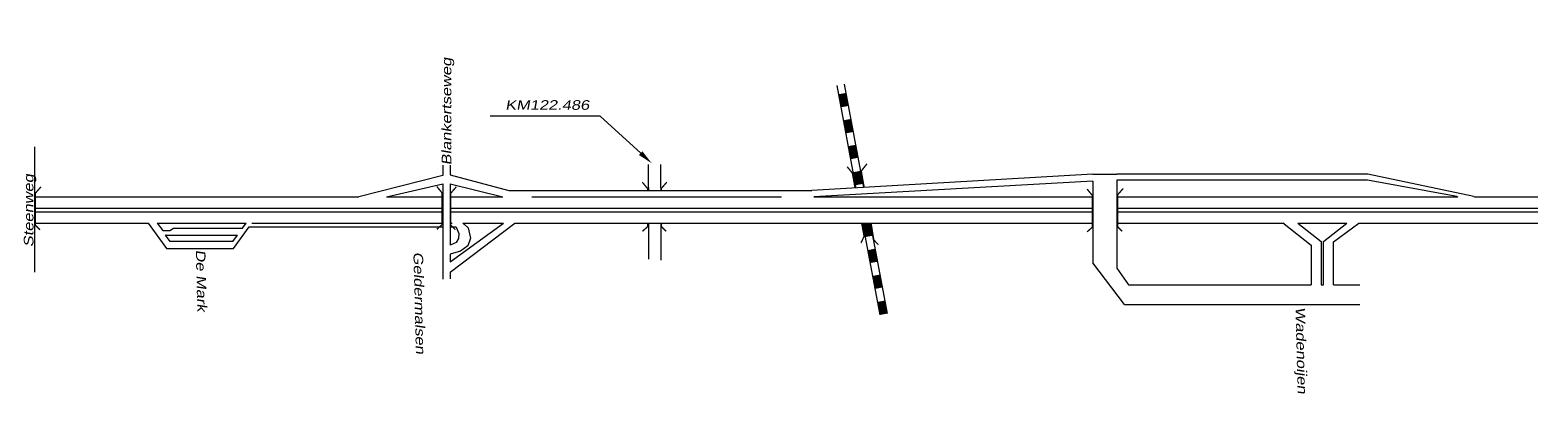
# Model space of a CAD drawing. Header units: metres. Extents: x 534 to 2618, y -2348 to -1484.
# Tile 10 of 10: x 2318 to 2618, y -1888 to -1812. Entities that reach past the tile are written whole.
import ezdxf

# ---------------------------------------------------------------- set-up
doc = ezdxf.new("R2010")
doc.units = ezdxf.units.M
doc.layers.get('0').update_dxf_attribs({"lineweight": 0})
doc.layers.add('STROOI', color=7, linetype='Continuous', lineweight=0)
doc.layers.add('Text', color=7, linetype='Continuous', lineweight=0)
doc.styles.add('ISO25', font='ARIALN.TTF', dxfattribs={"width": 1.5, "oblique": 10})

msp = doc.modelspace()

# ---------------------------------------------------------------- linework, layer by layer
at = {"ltscale": 0.5}
for p, q in [((2319.02, -1834.71), (2319.02, -1859.64)), ((2400.14, -1838.38), (2400.14, -1840.44)), ((2401.61, -1838.38), (2401.61, -1840.31)), ((2441.02, -1842.83), (2441.02, -1838.22)), ((2443.47, -1842.83), (2443.47, -1838.28)), ((2400.14, -1840.44), (2383.48, -1844.66)), ((2388.94, -1844.66), (2400.14, -1842.12)), ((2400.14, -1842.12), (2400.14, -1856.67)), ((2401.61, -1840.31), (2413.25, -1843.44)), ((2401.61, -1842.12), (2401.61, -1854.31)), ((2401.61, -1842.12), (2412.07, -1844.66)), ((2441.02, -1842.83), (2441.02, -1843.44)), ((2443.47, -1842.83), (2443.47, -1843.44)), ((2529.38, -1840.2), (2473.53, -1843.44)), ((2529.38, -1841.56), (2473.87, -1844.66)), ((2529.38, -1840.2), (2534.12, -1840.14)), ((2529.38, -1841.56), (2529.38, -1857.81)), ((2584.01, -1840.14), (2534.12, -1840.14)), ((2534.12, -1841.39), (2534.12, -1858.9)), ((2534.15, -1841.39), (2534.12, -1841.39)), ((2583.98, -1841.39), (2534.15, -1841.39)), ((2601.7, -1844.63), (2583.98, -1841.39)), ((2605.06, -1844.63), (2584.01, -1840.14)), ((2319.02, -1844.66), (2383.48, -1844.66)), ((2388.94, -1844.66), (2400.14, -1844.66)), ((2401.61, -1844.66), (2412.07, -1844.66)), ((2413.25, -1843.44), (2473.53, -1843.44)), ((2417.82, -1844.66), (2452.37, -1844.66)), ((2452.37, -1844.66), (2467.49, -1844.66)), ((2473.87, -1844.66), (2529.38, -1844.66)), ((2534.12, -1844.66), (2601.91, -1844.66)), ((2601.7, -1844.63), (2601.91, -1844.66)), ((2605.06, -1844.63), (2605.22, -1844.66)), ((2605.22, -1844.66), (2617.81, -1844.66)), ((2319.02, -1846.91), (2400.14, -1846.91)), ((2319.02, -1847.67), (2400.14, -1847.67)), ((2401.61, -1846.91), (2529.38, -1846.91)), ((2401.61, -1847.67), (2529.38, -1847.67)), ((2534.12, -1846.91), (2617.81, -1846.91)), ((2534.12, -1847.67), (2617.81, -1847.67)), ((2319.02, -1849.92), (2341.57, -1849.92)), ((2341.57, -1849.92), (2345.23, -1854.97)), ((2343.37, -1849.92), (2344.5, -1851.4)), ((2343.37, -1849.92), (2361.03, -1849.92)), ((2344.5, -1851.4), (2345.91, -1851.4)), ((2345.91, -1851.4), (2346.61, -1850.94)), ((2346.61, -1850.94), (2360.21, -1850.94)), ((2358.52, -1854.97), (2361.67, -1850.64)), ((2360.21, -1850.94), (2360.33, -1850.94)), ((2360.33, -1850.94), (2361.07, -1849.92)), ((2361.03, -1849.92), (2361.07, -1849.92)), ((2361.67, -1850.64), (2400.14, -1850.64)), ((2362.2, -1849.92), (2400.14, -1849.92)), ((2401.61, -1859.7), (2414.49, -1849.92)), ((2401.61, -1857.61), (2412.19, -1849.92)), ((2401.61, -1849.92), (2402.03, -1849.92)), ((2401.61, -1850.64), (2402.71, -1850.64)), ((2402.71, -1850.64), (2402.78, -1850.72)), ((2402.78, -1850.72), (2403.31, -1851.96)), ((2403.31, -1851.96), (2403.26, -1852.96)), ((2404.13, -1849.92), (2412.19, -1849.92)), ((2404.13, -1849.92), (2404.33, -1850.07)), ((2404.33, -1850.07), (2405.19, -1850.86)), ((2405.19, -1850.86), (2405.68, -1852.9)), ((2414.49, -1849.92), (2529.38, -1849.92)), ((2441.02, -1849.92), (2441.02, -1857.06)), ((2443.47, -1849.92), (2443.47, -1857.31)), ((2534.12, -1849.92), (2567.19, -1849.92)), ((2567.36, -1850.05), (2567.19, -1849.92)), ((2567.36, -1850.05), (2572.77, -1854.29)), ((2570.11, -1849.92), (2579.83, -1849.92)), ((2570.11, -1849.92), (2574.77, -1853.54)), ((2575.18, -1853.54), (2579.83, -1849.92)), ((2577.18, -1853.63), (2582.2, -1849.92)), ((2582.2, -1849.92), (2617.81, -1849.92)), ((2345.18, -1852.28), (2345.01, -1852.28)), ((2345.01, -1852.28), (2359.32, -1852.28)), ((2345.95, -1853.57), (2345.01, -1852.28)), ((2345.23, -1854.97), (2345.79, -1854.97)), ((2345.79, -1854.97), (2358.52, -1854.97)), ((2358.42, -1853.57), (2345.95, -1853.57)), ((2358.42, -1853.57), (2359.36, -1852.28)), ((2359.32, -1852.28), (2359.36, -1852.28)), ((2402.78, -1853.78), (2401.61, -1854.31)), ((2403.26, -1852.96), (2402.78, -1853.78)), ((2405.12, -1854.41), (2403.69, -1855.46)), ((2405.68, -1852.9), (2405.12, -1854.41)), ((2572.77, -1854.29), (2572.77, -1862.19)), ((2574.77, -1853.54), (2574.77, -1862.19)), ((2575.18, -1862.19), (2575.18, -1853.54)), ((2577.18, -1862.19), (2577.18, -1853.63)), ((2400.14, -1856.67), (2400.14, -1861.04)), ((2403.69, -1855.46), (2401.61, -1856.08)), ((2401.61, -1856.08), (2401.61, -1856.75)), ((2401.61, -1856.75), (2401.61, -1857.61)), ((2535.67, -1866.1), (2529.38, -1857.81)), ((2401.61, -1859.7), (2401.61, -1861.01)), ((2534.12, -1858.9), (2536.42, -1862.19)), ((2536.42, -1862.19), (2572.77, -1862.19)), ((2574.77, -1862.19), (2575.18, -1862.19)), ((2577.18, -1862.19), (2582.42, -1862.19)), ((2535.67, -1866.1), (2582.42, -1866.1))]:
    msp.add_line(p, q, dxfattribs=at)
at = {"layer": 'STROOI', "color": 7}
for p, q in [((2478.47, -1822.54), (2482.28, -1842.93)), ((2479.94, -1822.26), (2483.79, -1842.84)), ((2483.58, -1849.92), (2487, -1868.17)), ((2485.11, -1849.92), (2488.47, -1867.89))]:
    msp.add_line(p, q, dxfattribs=at)
for points, const_width in [([(2479.52, -1824.15), (2480.01, -1826.74)], 1.5), ([(2480.49, -1829.33), (2480.98, -1831.92)], 1.5), ([(2481.45, -1834.47), (2481.94, -1837.06)], 1.5), ([(2482.11, -1842.98), (2481.56, -1839.96), (2480.52, -1838.69)], 0.263), ([(2482.42, -1839.65), (2482.9, -1842.24)], 1.5), ([(2483.91, -1842.83), (2483.33, -1839.55), (2484.46, -1838.12)], 0.263), ([(2320.08, -1851.25), (2319.16, -1850.32), (2319.16, -1843.97), (2320.27, -1842.7)], 0.263), ([(2398.95, -1851.16), (2399.99, -1850.23), (2399.99, -1843.88), (2398.95, -1842.61)], 0.263), ([(2402.65, -1851.23), (2401.73, -1850.31), (2401.73, -1843.96), (2402.84, -1842.69)], 0.263), ([(2440.85, -1843.45), (2440.85, -1843.04), (2439.81, -1841.77)], 0.263), ([(2443.58, -1843.42), (2443.58, -1843.02), (2444.69, -1841.75)], 0.263), ([(2528.2, -1851.66), (2529.24, -1850.74), (2529.24, -1844.39), (2528.2, -1843.12)], 0.263), ([(2535.2, -1851.56), (2534.28, -1850.64), (2534.28, -1844.29), (2535.39, -1843.02)], 0.263), ([(2439.84, -1851.53), (2440.88, -1850.61), (2440.88, -1849.92)], 0.263), ([(2444.54, -1851.54), (2443.62, -1850.62), (2443.62, -1849.92)], 0.263), ([(2483.28, -1853.87), (2483.89, -1852.51), (2483.4, -1849.91)], 0.263), ([(2484.35, -1849.97), (2484.83, -1852.56)], 1.5), ([(2486.75, -1854.22), (2485.83, -1853.29), (2485.3, -1850.05)], 0.263), ([(2485.32, -1855.15), (2485.8, -1857.73)], 1.5), ([(2486.28, -1860.29), (2486.76, -1862.87)], 1.5), ([(2487.25, -1865.46), (2487.73, -1868.05)], 1.5)]:
    msp.add_lwpolyline(points, dxfattribs=dict(at, const_width=const_width))
at = {"layer": 'Text'}
for p, q in [((2411.04, -1828.61), (2409.54, -1828.61)), ((2431.42, -1828.61), (2411.04, -1828.61)), ((2439.49, -1835.99), (2431.42, -1828.61))]:
    msp.add_line(p, q, dxfattribs=at)
msp.add_solid([(2439.83, -1835.62), (2439.15, -1836.36), (2441.7, -1838.02)], dxfattribs=at)

# ---------------------------------------------------------------- texts
at = {"layer": 'Text', "style": 'ISO25', "oblique": 10, "width": 1.5}
for s, rotation, p in [('Blankertseweg', 90, (2401.85, -1838.4)), ('Steenweg', 90, (2318.78, -1854.67)), ('De Mark', 271.425, (2351.06, -1855.21)), ('Geldermalsen', 271.425, (2394.31, -1855.65)), ('Wadenoijen', 271.425, (2569.64, -1866.63))]:
    msp.add_text(s, height=1.9, rotation=rotation, dxfattribs=at).set_placement(p)
msp.add_text(' KM122.486', height=1.9, dxfattribs=at).set_placement((2411.67, -1827.36))

doc.saveas('drawing.dxf')
